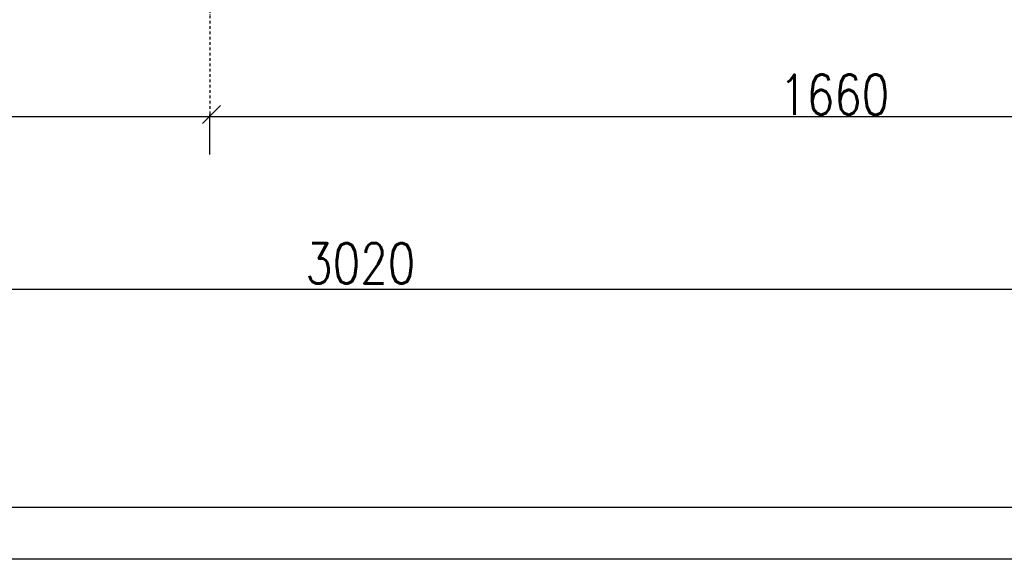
# Model space of a CAD drawing. Header units: millimetres. Extents: x -3143211 to -2549809, y 1060331 to 1394375.
# Tile 16 of 145: x -3043198 to -3033774, y 1076805 to 1081970. Entities that reach past the tile are written whole.
import ezdxf

# ---------------------------------------------------------------- set-up
doc = ezdxf.new("R2010")
doc.units = ezdxf.units.MM
doc.linetypes.add('DASHDOTX2', pattern=[50.8, 25.4, -12.7, 0, -12.7])
for name, color, linetype in [('(002) Рамка', 7, 'Continuous'), ('ABR', 3, 'Continuous'), ('размер', 34, 'Continuous')]:
    doc.layers.add(name, color=color, linetype=linetype)
doc.styles.get("Standard").update_dxf_attribs({"font": 'isocpeui.ttf'})
doc.styles.add('STANDART', font='TXT.SHX', dxfattribs={"width": 0.8})

msp = doc.modelspace()

# ---------------------------------------------------------------- linework, layer by layer
at = {"color": 188, "linetype": 'ByBlock'}
msp.add_line((-3041448.8967, 1080975.25607), (-3041276.0967, 1081148.05607), dxfattribs=at)
at = {"color": 0}
for p, q in [((-3055296.73173, 1077304.62022), (-2998396.73173, 1077304.62022)), ((-2997896.73173, 1076804.62022), (-3057296.73173, 1076804.62022))]:
    msp.add_line(p, q, dxfattribs=at)
at = {"layer": 'ABR', "color": 188, "linetype": 'DASHDOTX2'}
msp.add_line((-3041378.528, 1089541.59191), (-3041378.528, 1081044.32847), dxfattribs=at)
at = {"layer": 'Defpoints', "color": 188, "linetype": 'ByBlock'}
msp.add_point((-3041378.528, 1080674.81864), dxfattribs=at)
at = {"layer": 'размер', "color": 188}
for p, q in [((-3050461.00216, 1081044.32847), (-3041378.528, 1081044.32847)), ((-3041378.528, 1081050.32847), (-3041378.528, 1081061.60847)), ((-3041378.528, 1080680.81864), (-3041378.528, 1081061.60847)), ((-3041378.528, 1081044.32847), (-3029282.528, 1081044.32847)), ((-3050461.00216, 1079390.81165), (-3029282.528, 1079390.81165))]:
    msp.add_line(p, q, dxfattribs=at)

# ---------------------------------------------------------------- texts
at = {"layer": '(002) Рамка', "insert": (-3069699.28716, 1081534.63865), "char_height": 300, "width": 11750.9206449, "attachment_point": 1}
msp.add_mtext('\\pi96.71032;Surxondaryo viloyati “Termiz” EIZning Bandixon tumani filiali \\P\\pi1164.55123;uchun ichimlik suvi inshootini va tarmog’ini qurish.', dxfattribs=at)
at = {"layer": 'размер', "color": 188, "style": 'STANDART', "width": 0.8}
for s, p in [('1660', (-3035927.62838, 1081059.66232)), ('3020', (-3040464.74432, 1079445.76948))]:
    msp.add_text(s, height=384, dxfattribs=at).set_placement(p)

doc.saveas('drawing.dxf')
